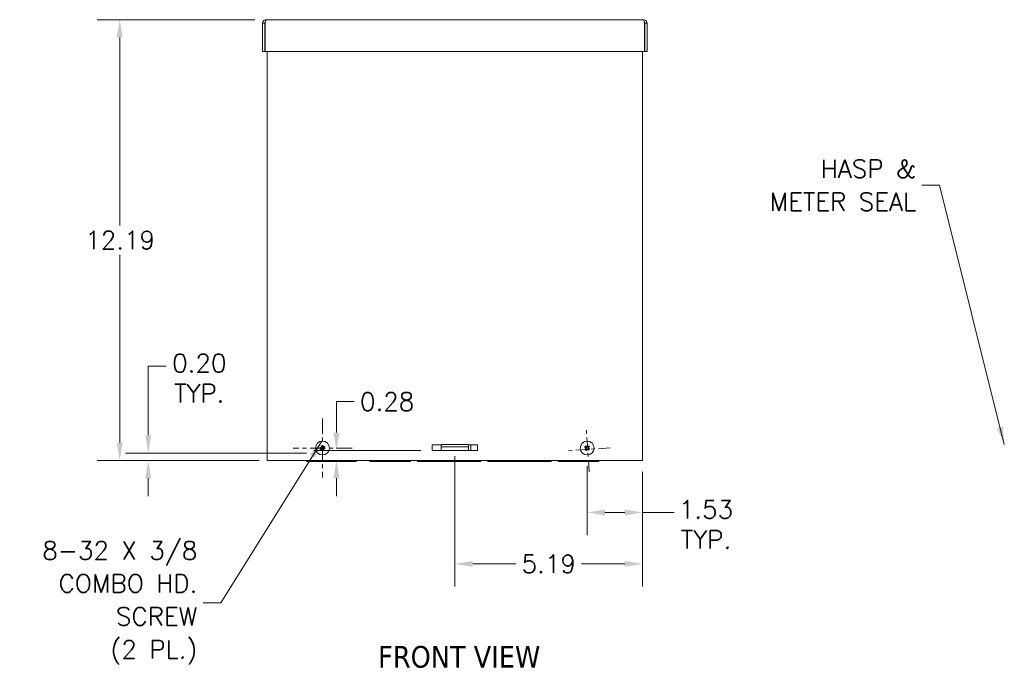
# Model space of a CAD drawing. Header units: inches. Extents: x 5.8 to 82.4, y 4.2 to 49.4.
# Tile 2 of 11: x 5.8 to 33, y 21.8 to 39.7. Entities that reach past the tile are written whole.
import ezdxf

# ---------------------------------------------------------------- set-up
doc = ezdxf.new("R2010")
doc.units = ezdxf.units.IN
doc.header["$LTSCALE"] = 5
doc.header["$MEASUREMENT"] = 0
doc.linetypes.add('CHAIN', pattern=[0.7087, 0.4724, -0.0591, 0.1181, -0.0591])
for name, color, linetype, lineweight in [('Center Mark (ANSI)', 7, 'Continuous', 5), ('Dimension (ANSI)', 7, 'Continuous', 5), ('Symbol (ANSI)', 7, 'Continuous', 5), ('Visible (ANSI)', 7, 'Continuous', 5)]:
    doc.layers.add(name, color=color, linetype=linetype, lineweight=lineweight)
doc.styles.add('ROMANS', font='romans.shx')
doc.styles.add('Text Style168', font='tahoma.ttf')
doc.dimstyles.new('Default (ANSI)', dxfattribs={"dimscale": 5, "dimtxt": 0.1, "dimasz": 0.098425, "dimexe": 0.125, "dimexo": 0.0625, "dimgap": 0.031496, "dimtad": 0, "dimtih": 1, "dimtoh": 1, "dimrnd": 1e-08, "dimzin": 0, "dimdsep": 46, "dimtxsty": 'ROMANS', "dimcen": 0.09, "dimdle": 0.393701, "dimclrd": 256, "dimclre": 256, "dimclrt": 256, "dimadec": 0, "dimazin": 0, "dimtfac": 1, "dimtofl": 0, "dimtmove": 0, "dimatfit": 3, "dimfxl": 1, "dimtolj": 1, "dimtzin": 0, "dimlwd": -1, "dimlwe": -1, "dimarcsym": 0})
doc.dimstyles.new('Default (ANSI)$7', dxfattribs={"dimscale": 5, "dimtxt": 0.1, "dimasz": 0.098425, "dimexe": 0.125, "dimexo": 0.0625, "dimgap": 0.031496, "dimtad": 0, "dimtih": 1, "dimtoh": 1, "dimrnd": 1e-08, "dimzin": 0, "dimdsep": 46, "dimtxsty": 'ROMANS', "dimcen": 0.09, "dimdle": 0.393701, "dimclrd": 256, "dimclre": 256, "dimclrt": 256, "dimadec": 0, "dimazin": 0, "dimtfac": 1, "dimtofl": 0, "dimtmove": 0, "dimatfit": 3, "dimfxl": 1, "dimtolj": 1, "dimtzin": 0, "dimlwd": -1, "dimlwe": -1, "dimarcsym": 0})

# ---------------------------------------------------------------- blocks, each defined once
blk = doc.blocks.new('*D5')
at = {"layer": 'Defpoints', "color": 0, "transparency": 16777216}
for p in [(12.573, 39.65), (8.53, 27.462), (12.698, 27.462)]:
    blk.add_point(p, dxfattribs=at)
at = {"layer": 'Dimension (ANSI)', "transparency": 16777216}
for p, q in [((12.261, 39.65), (7.905, 39.65)), ((8.53, 39.158), (8.53, 33.964)), ((8.53, 27.954), (8.53, 33.149)), ((12.386, 27.462), (7.905, 27.462))]:
    blk.add_line(p, q, dxfattribs=at)
for points in [[(8.448, 39.158), (8.612, 39.158), (8.53, 39.65)], [(8.448, 27.954), (8.612, 27.954), (8.53, 27.462)]]:
    blk.add_solid(points, dxfattribs=at)
at = {"layer": 'Dimension (ANSI)', "transparency": 16777216, "insert": (7.578, 33.806), "char_height": 0.5, "attachment_point": 1, "style": 'ROMANS'}
blk.add_mtext('\\A1;12.19', dxfattribs=at)
blk = doc.blocks.new('*D15')
at = {"layer": 'Defpoints', "color": 0, "transparency": 16777216}
for p in [(21.449, 27.614), (22.98, 27.462), (21.449, 26.025)]:
    blk.add_point(p, dxfattribs=at)
at = {"layer": 'Dimension (ANSI)', "transparency": 16777216}
for p, q in [((21.449, 27.302), (21.449, 25.4)), ((22.98, 27.15), (22.98, 25.4)), ((21.941, 26.025), (22.488, 26.025)), ((22.98, 26.025), (23.85, 26.025))]:
    blk.add_line(p, q, dxfattribs=at)
for points in [[(21.941, 26.107), (21.941, 25.943), (21.449, 26.025)], [(22.488, 26.107), (22.488, 25.943), (22.98, 26.025)]]:
    blk.add_solid(points, dxfattribs=at)
at = {"layer": 'Dimension (ANSI)', "transparency": 16777216, "insert": (24.734, 26.358), "char_height": 0.5, "attachment_point": 2, "style": 'ROMANS'}
blk.add_mtext('\\A1;1.53{\\PTYP.}', dxfattribs=at)
blk = doc.blocks.new('*D16')
at = {"layer": 'Defpoints', "color": 0, "transparency": 16777216}
for p in [(9.318, 27.667), (14.004, 27.667), (12.605, 27.462)]:
    blk.add_point(p, dxfattribs=at)
at = {"layer": 'Dimension (ANSI)', "transparency": 16777216}
for p, q in [((9.318, 28.159), (9.318, 30.069)), ((9.318, 30.069), (9.81, 30.069)), ((13.691, 27.667), (8.693, 27.667)), ((12.293, 27.462), (8.693, 27.462)), ((9.318, 26.97), (9.318, 26.478))]:
    blk.add_line(p, q, dxfattribs=at)
for points in [[(9.236, 28.159), (9.4, 28.159), (9.318, 27.667)], [(9.236, 26.97), (9.4, 26.97), (9.318, 27.462)]]:
    blk.add_solid(points, dxfattribs=at)
at = {"layer": 'Dimension (ANSI)', "transparency": 16777216, "insert": (10.73, 30.403), "char_height": 0.5, "attachment_point": 2, "style": 'ROMANS'}
blk.add_mtext('\\A1;0.20{\\PTYP.}', dxfattribs=at)
blk = doc.blocks.new('*D17')
at = {"layer": 'Defpoints', "color": 0, "transparency": 16777216}
for p in [(17.793, 27.896), (22.98, 27.462), (17.793, 24.604)]:
    blk.add_point(p, dxfattribs=at)
at = {"layer": 'Dimension (ANSI)', "transparency": 16777216}
for p, q in [((17.793, 27.584), (17.793, 23.979)), ((22.98, 27.15), (22.98, 23.979)), ((18.285, 24.604), (19.479, 24.604)), ((22.488, 24.604), (21.294, 24.604))]:
    blk.add_line(p, q, dxfattribs=at)
for points in [[(18.285, 24.686), (18.285, 24.522), (17.793, 24.604)], [(22.488, 24.686), (22.488, 24.522), (22.98, 24.604)]]:
    blk.add_solid(points, dxfattribs=at)
at = {"layer": 'Dimension (ANSI)', "transparency": 16777216, "insert": (19.637, 24.854), "char_height": 0.5, "attachment_point": 1, "style": 'ROMANS'}
blk.add_mtext('\\A1;5.19', dxfattribs=at)
blk = doc.blocks.new('*D26')
at = {"layer": 'Defpoints', "color": 0, "transparency": 16777216}
for p in [(14.52, 27.74), (17.168, 27.74), (15.931, 27.462)]:
    blk.add_point(p, dxfattribs=at)
at = {"layer": 'Dimension (ANSI)', "transparency": 16777216}
for p, q in [((14.52, 28.232), (14.52, 29.089)), ((14.52, 29.089), (15.012, 29.089)), ((16.856, 27.74), (13.895, 27.74)), ((14.52, 26.97), (14.52, 26.478))]:
    blk.add_line(p, q, dxfattribs=at)
for points in [[(14.438, 28.232), (14.602, 28.232), (14.52, 27.74)], [(14.438, 26.97), (14.602, 26.97), (14.52, 27.462)]]:
    blk.add_solid(points, dxfattribs=at)
at = {"layer": 'Dimension (ANSI)', "transparency": 16777216, "insert": (15.17, 29.339), "char_height": 0.5, "attachment_point": 1, "style": 'ROMANS'}
blk.add_mtext('\\A1;0.28', dxfattribs=at)

msp = doc.modelspace()

# ---------------------------------------------------------------- linework, layer by layer
at = {"layer": 'Center Mark (ANSI)', "linetype": 'CHAIN', "ltscale": 0.181446}
for p, q in [((14.136, 28.623), (14.136, 26.989)), ((14.953, 27.806), (13.319, 27.806))]:
    msp.add_line(p, q, dxfattribs=at)
at = {"layer": 'Center Mark (ANSI)', "linetype": 'CHAIN', "ltscale": 0.138781}
for p, q in [((21.506, 27.144), (21.422, 28.392)), ((22.088, 27.81), (20.84, 27.726))]:
    msp.add_line(p, q, dxfattribs=at)
at = {"layer": 'Visible (ANSI)'}
for p, q in [((12.542, 39.557), (12.48, 39.557)), ((12.48, 39.557), (12.48, 38.775)), ((12.542, 39.557), (12.542, 38.775)), ((12.553, 38.775), (12.553, 39.557)), ((12.573, 39.65), (23.012, 39.65)), ((23.032, 39.557), (23.032, 38.775)), ((23.043, 39.557), (23.043, 38.775)), ((23.043, 39.557), (23.105, 39.557)), ((23.105, 38.775), (23.105, 39.557)), ((12.542, 38.775), (12.48, 38.775)), ((23.032, 38.775), (12.553, 38.775)), ((12.605, 27.462), (12.605, 38.775)), ((22.98, 38.775), (22.98, 27.462)), ((23.043, 38.775), (23.105, 38.775)), ((14.087, 27.837), (14.104, 27.827)), ((14.105, 27.757), (14.115, 27.774)), ((14.167, 27.855), (14.157, 27.839)), ((14.185, 27.775), (14.169, 27.785)), ((17.168, 27.896), (17.418, 27.896)), ((17.168, 27.74), (17.168, 27.896)), ((18.168, 27.9), (17.418, 27.9)), ((17.418, 27.9), (17.418, 27.838)), ((17.418, 27.807), (17.418, 27.838)), ((18.168, 27.838), (17.418, 27.838)), ((17.418, 27.741), (17.418, 27.807)), ((18.168, 27.9), (18.168, 27.838)), ((18.168, 27.896), (18.418, 27.896)), ((18.168, 27.807), (18.168, 27.838)), ((18.168, 27.741), (18.168, 27.807)), ((18.23, 27.896), (18.23, 27.741)), ((18.418, 27.896), (18.418, 27.74)), ((21.392, 27.798), (21.411, 27.801)), ((21.441, 27.864), (21.444, 27.844)), ((21.457, 27.749), (21.454, 27.768)), ((21.507, 27.814), (21.487, 27.811)), ((18.23, 27.741), (17.168, 27.741)), ((18.418, 27.74), (17.168, 27.74)), ((12.605, 27.462), (12.698, 27.462)), ((22.887, 27.462), (12.698, 27.462)), ((13.69, 27.462), (13.69, 27.432)), ((14.315, 27.432), (13.69, 27.432)), ((14.315, 27.462), (14.315, 27.432)), ((14.315, 27.432), (14.44, 27.432)), ((14.44, 27.432), (14.44, 27.462)), ((15.065, 27.432), (14.44, 27.432)), ((15.065, 27.462), (15.065, 27.432)), ((15.445, 27.462), (15.445, 27.432)), ((15.945, 27.432), (15.445, 27.432)), ((15.945, 27.462), (15.945, 27.432)), ((15.945, 27.432), (16.07, 27.432)), ((16.07, 27.432), (16.07, 27.462)), ((16.57, 27.432), (16.07, 27.432)), ((16.57, 27.462), (16.57, 27.432)), ((16.763, 27.432), (16.763, 27.462)), ((18.513, 27.432), (16.763, 27.432)), ((18.513, 27.432), (18.513, 27.462)), ((18.703, 27.432), (18.703, 27.462)), ((20.453, 27.432), (18.703, 27.432)), ((20.453, 27.432), (20.453, 27.462)), ((20.645, 27.462), (20.645, 27.432)), ((21.145, 27.432), (20.645, 27.432)), ((21.145, 27.462), (21.145, 27.432)), ((21.145, 27.432), (21.27, 27.432)), ((21.27, 27.432), (21.27, 27.462)), ((21.77, 27.432), (21.27, 27.432)), ((21.77, 27.462), (21.77, 27.432)), ((22.887, 27.462), (22.98, 27.462))]:
    msp.add_line(p, q, dxfattribs=at)
for centre in [(14.136, 27.806), (21.449, 27.806)]:
    msp.add_circle(centre, 0.192, dxfattribs=at)
for centre, start, end in [((14.136, 27.806), 176.5086, 208.5334), ((14.136, 27.806), 86.5086, 118.5334), ((14.136, 27.806), 266.5086, 298.5334), ((14.136, 27.806), 356.5086, 28.5334), ((21.449, 27.806), 126.6548, 158.6796), ((21.449, 27.806), 216.6548, 248.6796), ((21.449, 27.806), 36.6548, 68.6796), ((21.449, 27.806), 306.6548, 338.6796)]:
    msp.add_arc(centre, 0.0485, start, end, dxfattribs=at)
for centre, major_axis, ratio, start_param, end_param in [((14.136, 27.807), (-0.254, 0.002), 0.008727, 4.866052, 5.030437), ((14.137, 27.805), (0.229, 0.109), 0.008727, 4.394341, 4.558726), ((14.086, 27.715), (0.196, -0.107), 0.5, 1.710643, 1.832799), ((14.198, 27.89), (-0.18, 0.132), 0.5, 1.308793, 1.43095), ((14.135, 27.806), (0.109, -0.229), 0.008727, 4.394341, 4.558726), ((14.108, 27.836), (-0.00465, -0.00849), 0.999886, 0.061231, 0.94797), ((14.097, 27.819), (-0.00572, -0.0078), 0.999886, 2.193623, 3.080362), ((14.228, 27.756), (0.107, 0.196), 0.5, 1.710643, 1.832799), ((14.052, 27.868), (-0.132, -0.18), 0.5, 1.308793, 1.43095), ((14.107, 27.778), (0.00849, -0.00465), 0.999886, 0.061231, 0.94797), ((14.123, 27.767), (0.0078, -0.00572), 0.999886, 2.193623, 3.080362), ((14.135, 27.806), (-0.002, -0.254), 0.008727, 4.866052, 5.030437), ((14.137, 27.806), (0.002, 0.254), 0.008727, 4.866052, 5.030437), ((14.22, 27.745), (0.132, 0.18), 0.5, 1.308793, 1.43095), ((14.149, 27.845), (-0.0078, 0.00572), 0.999886, 2.193623, 3.080362), ((14.166, 27.835), (-0.00849, 0.00465), 0.999886, 0.061231, 0.94797), ((14.137, 27.807), (-0.109, 0.229), 0.008727, 4.394341, 4.558726), ((14.045, 27.856), (-0.107, -0.196), 0.5, 1.710643, 1.832799), ((14.165, 27.777), (0.00465, 0.00849), 0.999886, 0.061231, 0.94797), ((14.186, 27.898), (-0.196, 0.107), 0.5, 1.710643, 1.832799), ((14.175, 27.793), (0.00572, 0.0078), 0.999886, 2.193623, 3.080362), ((14.074, 27.722), (0.18, -0.132), 0.5, 1.308793, 1.43095), ((14.136, 27.807), (-0.229, -0.109), 0.008727, 4.394341, 4.558726), ((14.136, 27.805), (0.254, -0.002), 0.008727, 4.866052, 5.030437), ((21.449, 27.805), (0.231, -0.105), 0.008727, 4.394341, 4.558726), ((21.449, 27.807), (-0.195, -0.162), 0.008727, 4.866052, 5.030437), ((21.47, 27.704), (0.219, 0.044), 0.5, 1.710643, 1.832799), ((21.442, 27.91), (-0.223, -0.015), 0.5, 1.308793, 1.43095), ((21.45, 27.807), (-0.162, 0.195), 0.008727, 4.866052, 5.030437), ((21.408, 27.81), (0.00192, -0.00948), 0.999886, 0.061231, 0.94797), ((21.411, 27.791), (0.00066, -0.00965), 0.999886, 2.193623, 3.080362), ((21.45, 27.806), (0.105, 0.231), 0.008727, 4.394341, 4.558726), ((21.553, 27.813), (-0.015, 0.223), 0.5, 1.308793, 1.43095), ((21.434, 27.844), (-0.00965, -0.00066), 0.999886, 2.193623, 3.080362), ((21.347, 27.785), (0.044, -0.219), 0.5, 1.710643, 1.832799), ((21.453, 27.847), (-0.00948, -0.00192), 0.999886, 0.061231, 0.94797), ((21.445, 27.765), (0.00948, 0.00192), 0.999886, 0.061231, 0.94797), ((21.551, 27.827), (-0.044, 0.219), 0.5, 1.710643, 1.832799), ((21.464, 27.768), (0.00965, 0.00066), 0.999886, 2.193623, 3.080362), ((21.345, 27.799), (0.015, -0.223), 0.5, 1.308793, 1.43095), ((21.448, 27.807), (-0.105, -0.231), 0.008727, 4.394341, 4.558726), ((21.448, 27.806), (0.162, -0.195), 0.008727, 4.866052, 5.030437), ((21.487, 27.821), (-0.00066, 0.00965), 0.999886, 2.193623, 3.080362), ((21.456, 27.702), (0.223, 0.015), 0.5, 1.308793, 1.43095), ((21.45, 27.805), (0.195, 0.162), 0.008727, 4.866052, 5.030437), ((21.428, 27.908), (-0.219, -0.044), 0.5, 1.710643, 1.832799), ((21.49, 27.802), (-0.00192, 0.00948), 0.999886, 0.061231, 0.94797), ((21.449, 27.807), (-0.231, 0.105), 0.008727, 4.394341, 4.558726)]:
    msp.add_ellipse(centre, major_axis=major_axis, ratio=ratio, start_param=start_param, end_param=end_param, dxfattribs=at)
for points, knots in [([(12.573, 39.65), (12.538, 39.65), (12.504, 39.629), (12.489, 39.597), (12.483, 39.584), (12.48, 39.571), (12.48, 39.557)], [0, 0, 0, 0, 1.128705, 1.128705, 1.128705, 1.570796, 1.570796, 1.570796, 1.570796]), ([(12.557, 39.583), (12.549, 39.578), (12.543, 39.569), (12.542, 39.56), (12.542, 39.559), (12.542, 39.558), (12.542, 39.557)], [0.555831, 0.555831, 0.555831, 0.555831, 1.483475, 1.483475, 1.483475, 1.570796, 1.570796, 1.570796, 1.570796]), ([(12.553, 39.557), (12.558, 39.592), (12.563, 39.626), (12.568, 39.641), (12.57, 39.647), (12.571, 39.65), (12.573, 39.65)], [0, 0, 0, 0, 1.128705, 1.128705, 1.128705, 1.570796, 1.570796, 1.570796, 1.570796]), ([(23.105, 39.557), (23.105, 39.592), (23.083, 39.626), (23.052, 39.641), (23.039, 39.647), (23.026, 39.65), (23.012, 39.65)], [0, 0, 0, 0, 1.128705, 1.128705, 1.128705, 1.570796, 1.570796, 1.570796, 1.570796]), ([(23.012, 39.65), (23.017, 39.65), (23.022, 39.629), (23.026, 39.597), (23.028, 39.584), (23.03, 39.571), (23.032, 39.557)], [0, 0, 0, 0, 1.128705, 1.128705, 1.128705, 1.570796, 1.570796, 1.570796, 1.570796]), ([(23.028, 39.583), (23.036, 39.578), (23.042, 39.569), (23.043, 39.56), (23.043, 39.559), (23.043, 39.558), (23.043, 39.557)], [0.555831, 0.555831, 0.555831, 0.555831, 1.483475, 1.483475, 1.483475, 1.570796, 1.570796, 1.570796, 1.570796]), ([(14.057, 27.81), (14.058, 27.81), (14.058, 27.81), (14.06, 27.81), (14.061, 27.81), (14.063, 27.81), (14.064, 27.81), (14.066, 27.81), (14.066, 27.81), (14.067, 27.81)], [0.02464779, 0.02464779, 0.02464779, 0.02464779, 0.0308597, 0.0308597, 0.03857885, 0.03857885, 0.04629411, 0.04629411, 0.05259022, 0.05259022, 0.05259022, 0.05259022]), ([(14.075, 27.774), (14.074, 27.773), (14.074, 27.773), (14.073, 27.773), (14.072, 27.772), (14.07, 27.771), (14.069, 27.771), (14.067, 27.77), (14.066, 27.77), (14.066, 27.769)], [0.07083885, 0.07083885, 0.07083885, 0.07083885, 0.07713496, 0.07713496, 0.08485022, 0.08485022, 0.09256936, 0.09256936, 0.09878127, 0.09878127, 0.09878127, 0.09878127]), ([(14.105, 27.826), (14.105, 27.826), (14.106, 27.826), (14.106, 27.825), (14.107, 27.823), (14.108, 27.821), (14.108, 27.82), (14.108, 27.818), (14.107, 27.817), (14.107, 27.815), (14.106, 27.814), (14.105, 27.812), (14.104, 27.811), (14.102, 27.81), (14.101, 27.81), (14.099, 27.809), (14.098, 27.809), (14.097, 27.809)], [-0.06141629, -0.06141629, -0.06141629, -0.06141629, -0.06084574, -0.06084574, -0.05138421, -0.05138421, -0.04326892, -0.04326892, -0.03515364, -0.03515364, -0.02703835, -0.02703835, -0.01892307, -0.01892307, -0.00946153, -0.00946153, -0.00175209, -0.00175209, -0.00175209, -0.00175209]), ([(14.107, 27.819), (14.107, 27.819), (14.107, 27.818), (14.107, 27.816), (14.106, 27.815), (14.105, 27.813), (14.104, 27.812), (14.102, 27.811), (14.101, 27.81), (14.099, 27.81), (14.098, 27.81), (14.097, 27.81)], [0.02405736, 0.02405736, 0.02405736, 0.02405736, 0.02818655, 0.02818655, 0.03753605, 0.03753605, 0.04692113, 0.04692113, 0.05630621, 0.05630621, 0.06180987, 0.06180987, 0.06180987, 0.06180987]), ([(14.104, 27.868), (14.103, 27.868), (14.103, 27.869), (14.103, 27.87), (14.102, 27.871), (14.101, 27.872), (14.101, 27.873), (14.1, 27.875), (14.1, 27.876), (14.099, 27.877)], [0.07083885, 0.07083885, 0.07083885, 0.07083885, 0.07713496, 0.07713496, 0.08485022, 0.08485022, 0.09256936, 0.09256936, 0.09878127, 0.09878127, 0.09878127, 0.09878127]), ([(14.102, 27.787), (14.103, 27.788), (14.104, 27.788), (14.106, 27.788), (14.107, 27.788), (14.109, 27.788), (14.11, 27.788), (14.112, 27.786), (14.113, 27.786), (14.115, 27.784), (14.115, 27.783), (14.116, 27.781), (14.117, 27.78), (14.117, 27.778), (14.117, 27.777), (14.117, 27.776), (14.117, 27.776), (14.117, 27.775)], [0.09988613, 0.09988613, 0.09988613, 0.09988613, 0.10759558, 0.10759558, 0.11705711, 0.11705711, 0.12517239, 0.12517239, 0.13328768, 0.13328768, 0.14140296, 0.14140296, 0.14951825, 0.14951825, 0.15897978, 0.15897978, 0.15955034, 0.15955034, 0.15955034, 0.15955034]), ([(14.102, 27.787), (14.103, 27.787), (14.105, 27.788), (14.107, 27.788), (14.109, 27.787), (14.111, 27.787), (14.112, 27.786), (14.114, 27.784), (14.115, 27.783), (14.115, 27.782), (14.115, 27.782), (14.115, 27.782)], [0, 0, 0, 0, 0.00943558, 0.00943558, 0.01887116, 0.01887116, 0.02819305, 0.02819305, 0.03751494, 0.03751494, 0.03776186, 0.03776186, 0.03776186, 0.03776186]), ([(14.104, 27.827), (14.104, 27.827), (14.104, 27.827), (14.104, 27.827), (14.104, 27.827), (14.104, 27.826), (14.105, 27.826), (14.105, 27.826), (14.105, 27.826), (14.105, 27.826)], [-2.7904574, -2.7904574, -2.7904574, -2.7904574, -2.7825944, -2.7825944, -2.7595501, -2.7595501, -2.7134615, -2.7134615, -2.6522139, -2.6522139, -2.6522139, -2.6522139]), ([(14.117, 27.84), (14.118, 27.839), (14.118, 27.838), (14.118, 27.836), (14.118, 27.835), (14.118, 27.833), (14.117, 27.832), (14.116, 27.83), (14.116, 27.829), (14.114, 27.828), (14.113, 27.827), (14.111, 27.826), (14.11, 27.826), (14.108, 27.825), (14.107, 27.825), (14.106, 27.826), (14.106, 27.826), (14.105, 27.826)], [0.09988613, 0.09988613, 0.09988613, 0.09988613, 0.10759558, 0.10759558, 0.11705711, 0.11705711, 0.12517239, 0.12517239, 0.13328768, 0.13328768, 0.14140296, 0.14140296, 0.14951825, 0.14951825, 0.15897978, 0.15897978, 0.15955034, 0.15955034, 0.15955034, 0.15955034]), ([(14.117, 27.84), (14.117, 27.839), (14.117, 27.838), (14.118, 27.835), (14.117, 27.834), (14.117, 27.831), (14.116, 27.83), (14.114, 27.828), (14.113, 27.827), (14.112, 27.827), (14.112, 27.827), (14.112, 27.827)], [0, 0, 0, 0, 0.00943558, 0.00943558, 0.01887116, 0.01887116, 0.02819305, 0.02819305, 0.03751494, 0.03751494, 0.03776186, 0.03776186, 0.03776186, 0.03776186]), ([(14.115, 27.774), (14.115, 27.774), (14.116, 27.774), (14.116, 27.774), (14.116, 27.774), (14.116, 27.775), (14.116, 27.775), (14.116, 27.775), (14.116, 27.775), (14.117, 27.775)], [-2.7904574, -2.7904574, -2.7904574, -2.7904574, -2.7825944, -2.7825944, -2.7595501, -2.7595501, -2.7134615, -2.7134615, -2.6522139, -2.6522139, -2.6522139, -2.6522139]), ([(14.117, 27.775), (14.117, 27.776), (14.117, 27.776), (14.118, 27.776), (14.119, 27.777), (14.121, 27.778), (14.122, 27.778), (14.124, 27.778), (14.125, 27.778), (14.127, 27.777), (14.128, 27.776), (14.13, 27.775), (14.131, 27.774), (14.132, 27.772), (14.133, 27.771), (14.133, 27.769), (14.133, 27.768), (14.133, 27.767)], [-0.06141629, -0.06141629, -0.06141629, -0.06141629, -0.06084574, -0.06084574, -0.05138421, -0.05138421, -0.04326892, -0.04326892, -0.03515364, -0.03515364, -0.02703835, -0.02703835, -0.01892307, -0.01892307, -0.00946153, -0.00946153, -0.00175209, -0.00175209, -0.00175209, -0.00175209]), ([(14.123, 27.777), (14.124, 27.777), (14.124, 27.777), (14.126, 27.777), (14.127, 27.776), (14.129, 27.775), (14.13, 27.774), (14.132, 27.772), (14.132, 27.771), (14.133, 27.769), (14.133, 27.768), (14.133, 27.767)], [0.02405736, 0.02405736, 0.02405736, 0.02405736, 0.02818655, 0.02818655, 0.03753605, 0.03753605, 0.04692113, 0.04692113, 0.05630621, 0.05630621, 0.06180987, 0.06180987, 0.06180987, 0.06180987]), ([(14.149, 27.835), (14.149, 27.835), (14.148, 27.835), (14.146, 27.836), (14.145, 27.836), (14.143, 27.837), (14.142, 27.838), (14.141, 27.84), (14.14, 27.842), (14.14, 27.844), (14.139, 27.844), (14.139, 27.845)], [0.02405957, 0.02405957, 0.02405957, 0.02405957, 0.02821495, 0.02821495, 0.03753603, 0.03753603, 0.04689223, 0.04689223, 0.05624844, 0.05624844, 0.06180761, 0.06180761, 0.06180761, 0.06180761]), ([(14.156, 27.837), (14.156, 27.837), (14.156, 27.837), (14.155, 27.836), (14.153, 27.835), (14.151, 27.835), (14.15, 27.835), (14.148, 27.835), (14.147, 27.835), (14.145, 27.835), (14.144, 27.836), (14.142, 27.837), (14.141, 27.838), (14.14, 27.84), (14.14, 27.841), (14.139, 27.843), (14.139, 27.844), (14.139, 27.845)], [-0.06141629, -0.06141629, -0.06141629, -0.06141629, -0.06084574, -0.06084574, -0.05138421, -0.05138421, -0.04326892, -0.04326892, -0.03515364, -0.03515364, -0.02703835, -0.02703835, -0.01892307, -0.01892307, -0.00946153, -0.00946153, -0.00175209, -0.00175209, -0.00175209, -0.00175209]), ([(14.14, 27.886), (14.14, 27.885), (14.14, 27.884), (14.14, 27.882), (14.14, 27.881), (14.14, 27.879), (14.14, 27.878), (14.14, 27.877), (14.14, 27.876), (14.14, 27.876)], [0.02464779, 0.02464779, 0.02464779, 0.02464779, 0.0308597, 0.0308597, 0.03857885, 0.03857885, 0.04629411, 0.04629411, 0.05259022, 0.05259022, 0.05259022, 0.05259022]), ([(14.155, 27.772), (14.155, 27.773), (14.154, 27.774), (14.154, 27.776), (14.154, 27.777), (14.154, 27.779), (14.155, 27.78), (14.156, 27.782), (14.157, 27.783), (14.158, 27.785), (14.159, 27.785), (14.161, 27.786), (14.162, 27.787), (14.164, 27.787), (14.165, 27.787), (14.167, 27.787), (14.167, 27.787), (14.167, 27.787)], [0.09988613, 0.09988613, 0.09988613, 0.09988613, 0.10759558, 0.10759558, 0.11705711, 0.11705711, 0.12517239, 0.12517239, 0.13328768, 0.13328768, 0.14140296, 0.14140296, 0.14951825, 0.14951825, 0.15897978, 0.15897978, 0.15955034, 0.15955034, 0.15955034, 0.15955034]), ([(14.17, 27.825), (14.169, 27.825), (14.168, 27.824), (14.166, 27.824), (14.165, 27.824), (14.163, 27.824), (14.162, 27.825), (14.16, 27.826), (14.159, 27.827), (14.157, 27.828), (14.157, 27.829), (14.156, 27.831), (14.156, 27.832), (14.155, 27.834), (14.155, 27.835), (14.156, 27.837), (14.156, 27.837), (14.156, 27.837)], [0.09988613, 0.09988613, 0.09988613, 0.09988613, 0.10759558, 0.10759558, 0.11705711, 0.11705711, 0.12517239, 0.12517239, 0.13328768, 0.13328768, 0.14140296, 0.14140296, 0.14951825, 0.14951825, 0.15897978, 0.15897978, 0.15955034, 0.15955034, 0.15955034, 0.15955034]), ([(14.156, 27.772), (14.155, 27.773), (14.155, 27.775), (14.155, 27.777), (14.155, 27.779), (14.156, 27.781), (14.156, 27.782), (14.158, 27.784), (14.159, 27.785), (14.16, 27.785), (14.16, 27.785), (14.16, 27.785)], [0, 0, 0, 0, 0.00943558, 0.00943558, 0.01887116, 0.01887116, 0.02819305, 0.02819305, 0.03751494, 0.03751494, 0.03776186, 0.03776186, 0.03776186, 0.03776186]), ([(14.157, 27.839), (14.157, 27.839), (14.157, 27.839), (14.157, 27.838), (14.157, 27.838), (14.156, 27.838), (14.156, 27.838), (14.156, 27.837), (14.156, 27.837), (14.156, 27.837)], [-2.7904574, -2.7904574, -2.7904574, -2.7904574, -2.7825944, -2.7825944, -2.7595501, -2.7595501, -2.7134615, -2.7134615, -2.6522139, -2.6522139, -2.6522139, -2.6522139]), ([(14.17, 27.826), (14.169, 27.825), (14.168, 27.825), (14.165, 27.825), (14.164, 27.825), (14.161, 27.826), (14.16, 27.826), (14.158, 27.828), (14.157, 27.829), (14.157, 27.83), (14.157, 27.83), (14.157, 27.83)], [0, 0, 0, 0, 0.00943558, 0.00943558, 0.01887116, 0.01887116, 0.02819305, 0.02819305, 0.03751494, 0.03751494, 0.03776186, 0.03776186, 0.03776186, 0.03776186]), ([(14.165, 27.793), (14.165, 27.794), (14.165, 27.794), (14.166, 27.796), (14.166, 27.797), (14.167, 27.799), (14.168, 27.8), (14.17, 27.802), (14.172, 27.802), (14.173, 27.803), (14.174, 27.803), (14.175, 27.803)], [0.02405736, 0.02405736, 0.02405736, 0.02405736, 0.02818655, 0.02818655, 0.03753605, 0.03753605, 0.04692113, 0.04692113, 0.05630621, 0.05630621, 0.06180987, 0.06180987, 0.06180987, 0.06180987]), ([(14.167, 27.787), (14.167, 27.787), (14.167, 27.787), (14.166, 27.788), (14.165, 27.789), (14.165, 27.791), (14.165, 27.792), (14.165, 27.794), (14.165, 27.795), (14.165, 27.797), (14.166, 27.798), (14.167, 27.8), (14.168, 27.801), (14.17, 27.802), (14.171, 27.803), (14.173, 27.803), (14.174, 27.803), (14.175, 27.803)], [-0.06141629, -0.06141629, -0.06141629, -0.06141629, -0.06084574, -0.06084574, -0.05138421, -0.05138421, -0.04326892, -0.04326892, -0.03515364, -0.03515364, -0.02703835, -0.02703835, -0.01892307, -0.01892307, -0.00946153, -0.00946153, -0.00175209, -0.00175209, -0.00175209, -0.00175209]), ([(14.169, 27.785), (14.169, 27.786), (14.169, 27.786), (14.168, 27.786), (14.168, 27.786), (14.168, 27.786), (14.168, 27.786), (14.167, 27.786), (14.167, 27.787), (14.167, 27.787)], [-2.7904574, -2.7904574, -2.7904574, -2.7904574, -2.7825944, -2.7825944, -2.7595501, -2.7595501, -2.7134615, -2.7134615, -2.6522139, -2.6522139, -2.6522139, -2.6522139]), ([(14.198, 27.839), (14.198, 27.839), (14.198, 27.839), (14.2, 27.84), (14.201, 27.84), (14.202, 27.841), (14.203, 27.841), (14.205, 27.842), (14.206, 27.843), (14.207, 27.843)], [0.07083885, 0.07083885, 0.07083885, 0.07083885, 0.07713496, 0.07713496, 0.08485022, 0.08485022, 0.09256936, 0.09256936, 0.09878127, 0.09878127, 0.09878127, 0.09878127]), ([(14.216, 27.803), (14.215, 27.803), (14.214, 27.803), (14.212, 27.803), (14.211, 27.803), (14.209, 27.803), (14.208, 27.803), (14.207, 27.803), (14.206, 27.803), (14.206, 27.803)], [0.02464779, 0.02464779, 0.02464779, 0.02464779, 0.0308597, 0.0308597, 0.03857885, 0.03857885, 0.04629411, 0.04629411, 0.05259022, 0.05259022, 0.05259022, 0.05259022]), ([(21.385, 27.832), (21.384, 27.832), (21.384, 27.833), (21.383, 27.833), (21.382, 27.833), (21.38, 27.834), (21.379, 27.835), (21.377, 27.835), (21.376, 27.836), (21.376, 27.836)], [0.07083885, 0.07083885, 0.07083885, 0.07083885, 0.07713496, 0.07713496, 0.08485022, 0.08485022, 0.09256936, 0.09256936, 0.09878127, 0.09878127, 0.09878127, 0.09878127]), ([(21.386, 27.758), (21.387, 27.758), (21.387, 27.759), (21.389, 27.76), (21.39, 27.761), (21.391, 27.762), (21.392, 27.763), (21.393, 27.763), (21.393, 27.764), (21.394, 27.764)], [0.02464779, 0.02464779, 0.02464779, 0.02464779, 0.0308597, 0.0308597, 0.03857885, 0.03857885, 0.04629411, 0.04629411, 0.05259022, 0.05259022, 0.05259022, 0.05259022]), ([(21.401, 27.869), (21.401, 27.869), (21.402, 27.868), (21.403, 27.866), (21.404, 27.866), (21.405, 27.864), (21.406, 27.863), (21.406, 27.862), (21.407, 27.862), (21.407, 27.862)], [0.02464779, 0.02464779, 0.02464779, 0.02464779, 0.0308597, 0.0308597, 0.03857885, 0.03857885, 0.04629411, 0.04629411, 0.05259022, 0.05259022, 0.05259022, 0.05259022]), ([(21.411, 27.801), (21.411, 27.801), (21.411, 27.801), (21.411, 27.801), (21.412, 27.801), (21.412, 27.801), (21.412, 27.801), (21.413, 27.801), (21.413, 27.801), (21.413, 27.801)], [-2.7904574, -2.7904574, -2.7904574, -2.7904574, -2.7825944, -2.7825944, -2.7595501, -2.7595501, -2.7134615, -2.7134615, -2.6522139, -2.6522139, -2.6522139, -2.6522139]), ([(21.412, 27.819), (21.414, 27.819), (21.415, 27.818), (21.416, 27.816), (21.417, 27.815), (21.418, 27.813), (21.418, 27.811), (21.418, 27.809), (21.418, 27.808), (21.417, 27.806), (21.417, 27.806), (21.417, 27.806)], [0, 0, 0, 0, 0.00943558, 0.00943558, 0.01887116, 0.01887116, 0.02819305, 0.02819305, 0.03751494, 0.03751494, 0.03776186, 0.03776186, 0.03776186, 0.03776186]), ([(21.413, 27.82), (21.414, 27.82), (21.414, 27.819), (21.416, 27.818), (21.417, 27.817), (21.418, 27.815), (21.418, 27.814), (21.419, 27.812), (21.419, 27.81), (21.419, 27.808), (21.418, 27.807), (21.417, 27.805), (21.417, 27.804), (21.415, 27.803), (21.414, 27.802), (21.413, 27.801), (21.413, 27.801), (21.413, 27.801)], [0.09988613, 0.09988613, 0.09988613, 0.09988613, 0.10759558, 0.10759558, 0.11705711, 0.11705711, 0.12517239, 0.12517239, 0.13328768, 0.13328768, 0.14140296, 0.14140296, 0.14951825, 0.14951825, 0.15897978, 0.15897978, 0.15955034, 0.15955034, 0.15955034, 0.15955034]), ([(21.413, 27.801), (21.413, 27.801), (21.413, 27.801), (21.414, 27.801), (21.416, 27.801), (21.417, 27.799), (21.418, 27.799), (21.42, 27.797), (21.42, 27.796), (21.421, 27.794), (21.421, 27.793), (21.421, 27.791), (21.421, 27.79), (21.421, 27.787), (21.42, 27.786), (21.419, 27.785), (21.418, 27.784), (21.418, 27.783)], [-0.06141629, -0.06141629, -0.06141629, -0.06141629, -0.06084574, -0.06084574, -0.05138421, -0.05138421, -0.04326892, -0.04326892, -0.03515364, -0.03515364, -0.02703835, -0.02703835, -0.01892307, -0.01892307, -0.00946153, -0.00946153, -0.00175209, -0.00175209, -0.00175209, -0.00175209]), ([(21.418, 27.798), (21.419, 27.797), (21.419, 27.797), (21.42, 27.795), (21.421, 27.794), (21.421, 27.791), (21.421, 27.79), (21.42, 27.787), (21.42, 27.786), (21.418, 27.785), (21.418, 27.784), (21.417, 27.784)], [0.02405736, 0.02405736, 0.02405736, 0.02405736, 0.02818655, 0.02818655, 0.03753605, 0.03753605, 0.04692113, 0.04692113, 0.05630621, 0.05630621, 0.06180987, 0.06180987, 0.06180987, 0.06180987]), ([(21.444, 27.842), (21.444, 27.842), (21.444, 27.842), (21.444, 27.841), (21.443, 27.84), (21.442, 27.838), (21.442, 27.837), (21.44, 27.836), (21.439, 27.835), (21.437, 27.834), (21.436, 27.834), (21.434, 27.834), (21.433, 27.834), (21.43, 27.835), (21.429, 27.835), (21.428, 27.836), (21.427, 27.837), (21.426, 27.838)], [-0.06141629, -0.06141629, -0.06141629, -0.06141629, -0.06084574, -0.06084574, -0.05138421, -0.05138421, -0.04326892, -0.04326892, -0.03515364, -0.03515364, -0.02703835, -0.02703835, -0.01892307, -0.01892307, -0.00946153, -0.00946153, -0.00175209, -0.00175209, -0.00175209, -0.00175209]), ([(21.44, 27.837), (21.44, 27.836), (21.44, 27.836), (21.438, 27.835), (21.437, 27.835), (21.434, 27.834), (21.433, 27.835), (21.43, 27.835), (21.429, 27.836), (21.428, 27.837), (21.427, 27.837), (21.427, 27.838)], [0.02405736, 0.02405736, 0.02405736, 0.02405736, 0.02818655, 0.02818655, 0.03753605, 0.03753605, 0.04692113, 0.04692113, 0.05630621, 0.05630621, 0.06180987, 0.06180987, 0.06180987, 0.06180987]), ([(21.435, 27.77), (21.436, 27.771), (21.436, 27.771), (21.438, 27.773), (21.439, 27.774), (21.44, 27.775), (21.442, 27.775), (21.444, 27.776), (21.445, 27.776), (21.447, 27.776), (21.448, 27.775), (21.45, 27.774), (21.451, 27.774), (21.453, 27.772), (21.453, 27.771), (21.454, 27.77), (21.454, 27.77), (21.454, 27.77)], [0.09988613, 0.09988613, 0.09988613, 0.09988613, 0.10759558, 0.10759558, 0.11705711, 0.11705711, 0.12517239, 0.12517239, 0.13328768, 0.13328768, 0.14140296, 0.14140296, 0.14951825, 0.14951825, 0.15897978, 0.15897978, 0.15955034, 0.15955034, 0.15955034, 0.15955034]), ([(21.436, 27.769), (21.436, 27.771), (21.437, 27.772), (21.439, 27.773), (21.44, 27.774), (21.443, 27.775), (21.444, 27.775), (21.446, 27.775), (21.448, 27.775), (21.449, 27.774), (21.449, 27.774), (21.449, 27.774)], [0, 0, 0, 0, 0.00943558, 0.00943558, 0.01887116, 0.01887116, 0.02819305, 0.02819305, 0.03751494, 0.03751494, 0.03776186, 0.03776186, 0.03776186, 0.03776186]), ([(21.444, 27.844), (21.444, 27.844), (21.444, 27.844), (21.444, 27.844), (21.444, 27.844), (21.444, 27.843), (21.444, 27.843), (21.444, 27.843), (21.444, 27.842), (21.444, 27.842)], [-2.7904574, -2.7904574, -2.7904574, -2.7904574, -2.7825944, -2.7825944, -2.7595501, -2.7595501, -2.7134615, -2.7134615, -2.6522139, -2.6522139, -2.6522139, -2.6522139]), ([(21.463, 27.843), (21.462, 27.842), (21.462, 27.841), (21.461, 27.839), (21.46, 27.839), (21.458, 27.837), (21.457, 27.837), (21.455, 27.837), (21.453, 27.836), (21.451, 27.837), (21.45, 27.837), (21.448, 27.838), (21.447, 27.839), (21.446, 27.84), (21.445, 27.841), (21.444, 27.842), (21.444, 27.842), (21.444, 27.842)], [0.09988613, 0.09988613, 0.09988613, 0.09988613, 0.10759558, 0.10759558, 0.11705711, 0.11705711, 0.12517239, 0.12517239, 0.13328768, 0.13328768, 0.14140296, 0.14140296, 0.14951825, 0.14951825, 0.15897978, 0.15897978, 0.15955034, 0.15955034, 0.15955034, 0.15955034]), ([(21.462, 27.843), (21.462, 27.842), (21.461, 27.841), (21.459, 27.839), (21.458, 27.838), (21.456, 27.837), (21.454, 27.837), (21.452, 27.837), (21.451, 27.837), (21.449, 27.838), (21.449, 27.838), (21.449, 27.838)], [0, 0, 0, 0, 0.00943558, 0.00943558, 0.01887116, 0.01887116, 0.02819305, 0.02819305, 0.03751494, 0.03751494, 0.03776186, 0.03776186, 0.03776186, 0.03776186]), ([(21.454, 27.77), (21.454, 27.77), (21.454, 27.77), (21.454, 27.771), (21.455, 27.773), (21.456, 27.774), (21.457, 27.775), (21.458, 27.777), (21.459, 27.777), (21.461, 27.778), (21.462, 27.778), (21.465, 27.778), (21.466, 27.778), (21.468, 27.778), (21.469, 27.777), (21.471, 27.776), (21.471, 27.775), (21.472, 27.775)], [-0.06141629, -0.06141629, -0.06141629, -0.06141629, -0.06084574, -0.06084574, -0.05138421, -0.05138421, -0.04326892, -0.04326892, -0.03515364, -0.03515364, -0.02703835, -0.02703835, -0.01892307, -0.01892307, -0.00946153, -0.00946153, -0.00175209, -0.00175209, -0.00175209, -0.00175209]), ([(21.454, 27.768), (21.454, 27.768), (21.454, 27.768), (21.454, 27.768), (21.454, 27.769), (21.454, 27.769), (21.454, 27.769), (21.454, 27.77), (21.454, 27.77), (21.454, 27.77)], [-2.7904574, -2.7904574, -2.7904574, -2.7904574, -2.7825944, -2.7825944, -2.7595501, -2.7595501, -2.7134615, -2.7134615, -2.6522139, -2.6522139, -2.6522139, -2.6522139]), ([(21.458, 27.775), (21.458, 27.776), (21.459, 27.776), (21.46, 27.777), (21.462, 27.778), (21.464, 27.778), (21.465, 27.778), (21.468, 27.777), (21.469, 27.777), (21.471, 27.775), (21.471, 27.775), (21.472, 27.774)], [0.02405736, 0.02405736, 0.02405736, 0.02405736, 0.02818655, 0.02818655, 0.03753605, 0.03753605, 0.04692113, 0.04692113, 0.05630621, 0.05630621, 0.06180987, 0.06180987, 0.06180987, 0.06180987]), ([(21.475, 27.871), (21.475, 27.871), (21.476, 27.872), (21.476, 27.873), (21.476, 27.874), (21.477, 27.875), (21.478, 27.876), (21.478, 27.878), (21.479, 27.879), (21.479, 27.88)], [0.07083885, 0.07083885, 0.07083885, 0.07083885, 0.07713496, 0.07713496, 0.08485022, 0.08485022, 0.09256936, 0.09256936, 0.09878127, 0.09878127, 0.09878127, 0.09878127]), ([(21.48, 27.815), (21.479, 27.815), (21.479, 27.816), (21.478, 27.817), (21.478, 27.819), (21.477, 27.821), (21.477, 27.822), (21.478, 27.825), (21.479, 27.826), (21.48, 27.828), (21.48, 27.828), (21.481, 27.829)], [0.02405957, 0.02405957, 0.02405957, 0.02405957, 0.02821495, 0.02821495, 0.03753603, 0.03753603, 0.04689223, 0.04689223, 0.05624844, 0.05624844, 0.06180761, 0.06180761, 0.06180761, 0.06180761]), ([(21.485, 27.811), (21.485, 27.811), (21.485, 27.811), (21.484, 27.811), (21.483, 27.812), (21.481, 27.813), (21.48, 27.814), (21.479, 27.815), (21.478, 27.816), (21.477, 27.818), (21.477, 27.819), (21.477, 27.822), (21.477, 27.823), (21.478, 27.825), (21.478, 27.826), (21.479, 27.828), (21.48, 27.828), (21.481, 27.829)], [-0.06141629, -0.06141629, -0.06141629, -0.06141629, -0.06084574, -0.06084574, -0.05138421, -0.05138421, -0.04326892, -0.04326892, -0.03515364, -0.03515364, -0.02703835, -0.02703835, -0.01892307, -0.01892307, -0.00946153, -0.00946153, -0.00175209, -0.00175209, -0.00175209, -0.00175209]), ([(21.486, 27.792), (21.485, 27.793), (21.484, 27.793), (21.482, 27.795), (21.481, 27.796), (21.48, 27.798), (21.48, 27.799), (21.479, 27.801), (21.479, 27.802), (21.48, 27.804), (21.48, 27.805), (21.481, 27.807), (21.482, 27.808), (21.483, 27.81), (21.484, 27.81), (21.485, 27.811), (21.485, 27.811), (21.485, 27.811)], [0.09988613, 0.09988613, 0.09988613, 0.09988613, 0.10759558, 0.10759558, 0.11705711, 0.11705711, 0.12517239, 0.12517239, 0.13328768, 0.13328768, 0.14140296, 0.14140296, 0.14951825, 0.14951825, 0.15897978, 0.15897978, 0.15955034, 0.15955034, 0.15955034, 0.15955034]), ([(21.486, 27.793), (21.485, 27.793), (21.484, 27.794), (21.482, 27.796), (21.481, 27.797), (21.48, 27.8), (21.48, 27.801), (21.48, 27.803), (21.48, 27.805), (21.481, 27.806), (21.481, 27.806), (21.481, 27.806)], [0, 0, 0, 0, 0.00943558, 0.00943558, 0.01887116, 0.01887116, 0.02819305, 0.02819305, 0.03751494, 0.03751494, 0.03776186, 0.03776186, 0.03776186, 0.03776186]), ([(21.487, 27.811), (21.487, 27.811), (21.487, 27.811), (21.487, 27.811), (21.487, 27.811), (21.486, 27.811), (21.486, 27.811), (21.486, 27.811), (21.485, 27.811), (21.485, 27.811)], [-2.7904574, -2.7904574, -2.7904574, -2.7904574, -2.7825944, -2.7825944, -2.7595501, -2.7595501, -2.7134615, -2.7134615, -2.6522139, -2.6522139, -2.6522139, -2.6522139]), ([(21.512, 27.855), (21.512, 27.854), (21.511, 27.853), (21.509, 27.852), (21.508, 27.852), (21.507, 27.85), (21.506, 27.85), (21.505, 27.849), (21.505, 27.849), (21.504, 27.848)], [0.02464779, 0.02464779, 0.02464779, 0.02464779, 0.0308597, 0.0308597, 0.03857885, 0.03857885, 0.04629411, 0.04629411, 0.05259022, 0.05259022, 0.05259022, 0.05259022]), ([(21.514, 27.78), (21.514, 27.78), (21.515, 27.78), (21.516, 27.779), (21.517, 27.779), (21.518, 27.778), (21.519, 27.778), (21.521, 27.777), (21.522, 27.776), (21.523, 27.776)], [0.07083885, 0.07083885, 0.07083885, 0.07083885, 0.07713496, 0.07713496, 0.08485022, 0.08485022, 0.09256936, 0.09256936, 0.09878127, 0.09878127, 0.09878127, 0.09878127]), ([(14.133, 27.727), (14.133, 27.728), (14.133, 27.729), (14.133, 27.73), (14.133, 27.732), (14.133, 27.733), (14.133, 27.734), (14.133, 27.736), (14.133, 27.736), (14.133, 27.737)], [0.02464779, 0.02464779, 0.02464779, 0.02464779, 0.0308597, 0.0308597, 0.03857885, 0.03857885, 0.04629411, 0.04629411, 0.05259022, 0.05259022, 0.05259022, 0.05259022]), ([(14.169, 27.745), (14.169, 27.744), (14.169, 27.744), (14.17, 27.743), (14.17, 27.742), (14.171, 27.74), (14.171, 27.739), (14.172, 27.737), (14.173, 27.736), (14.173, 27.736)], [0.07083885, 0.07083885, 0.07083885, 0.07083885, 0.07713496, 0.07713496, 0.08485022, 0.08485022, 0.09256936, 0.09256936, 0.09878127, 0.09878127, 0.09878127, 0.09878127]), ([(21.423, 27.742), (21.423, 27.741), (21.423, 27.741), (21.422, 27.74), (21.422, 27.739), (21.421, 27.737), (21.421, 27.736), (21.42, 27.734), (21.419, 27.733), (21.419, 27.733)], [0.07083885, 0.07083885, 0.07083885, 0.07083885, 0.07713496, 0.07713496, 0.08485022, 0.08485022, 0.09256936, 0.09256936, 0.09878127, 0.09878127, 0.09878127, 0.09878127]), ([(21.498, 27.743), (21.497, 27.744), (21.496, 27.744), (21.495, 27.746), (21.495, 27.747), (21.493, 27.748), (21.493, 27.749), (21.492, 27.75), (21.492, 27.75), (21.491, 27.751)], [0.02464779, 0.02464779, 0.02464779, 0.02464779, 0.0308597, 0.0308597, 0.03857885, 0.03857885, 0.04629411, 0.04629411, 0.05259022, 0.05259022, 0.05259022, 0.05259022])]:
    msp.add_open_spline(points, degree=3, knots=knots, dxfattribs=at)
for points, weights in [([(14.088, 27.809), (14.079, 27.809), (14.067, 27.81)], [1, 1.01843122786, 1.00396945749]), ([(14.075, 27.774), (14.086, 27.779), (14.094, 27.783)], [1.00396945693, 1.01843122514, 1]), ([(14.097, 27.809), (14.093, 27.809), (14.088, 27.809)], [1.23026837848, 1.11581882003, 1]), ([(14.094, 27.783), (14.098, 27.785), (14.102, 27.787)], [1, 1.11581882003, 1.23026837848]), ([(14.104, 27.868), (14.109, 27.857), (14.113, 27.849)], [1.00396945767, 1.01843122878, 1]), ([(14.113, 27.849), (14.115, 27.844), (14.117, 27.84)], [1, 1.11581882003, 1.23026837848]), ([(14.133, 27.767), (14.133, 27.763), (14.133, 27.758)], [1.23026837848, 1.11581882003, 1]), ([(14.133, 27.758), (14.133, 27.749), (14.133, 27.737)], [1, 1.01843122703, 1.00396945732]), ([(14.139, 27.855), (14.139, 27.863), (14.14, 27.876)], [1, 1.01843122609, 1.00396945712]), ([(14.139, 27.845), (14.139, 27.849), (14.139, 27.855)], [1.23026837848, 1.11581882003, 1]), ([(14.159, 27.764), (14.157, 27.768), (14.155, 27.772)], [1, 1.11581882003, 1.23026837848]), ([(14.169, 27.745), (14.163, 27.756), (14.159, 27.764)], [1.0039694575, 1.01843122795, 1]), ([(14.179, 27.829), (14.174, 27.827), (14.17, 27.825)], [1, 1.11581882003, 1.23026837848]), ([(14.175, 27.803), (14.179, 27.803), (14.185, 27.803)], [1.23026837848, 1.11581882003, 1]), ([(14.198, 27.839), (14.186, 27.833), (14.179, 27.829)], [1.00396945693, 1.01843122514, 1]), ([(14.185, 27.803), (14.193, 27.803), (14.206, 27.803)], [1, 1.01843122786, 1.00396945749]), ([(21.385, 27.832), (21.396, 27.827), (21.404, 27.824)], [1.00396945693, 1.01843122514, 1]), ([(21.41, 27.777), (21.403, 27.772), (21.394, 27.764)], [1, 1.01843122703, 1.00396945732]), ([(21.404, 27.824), (21.409, 27.822), (21.413, 27.82)], [1, 1.11581882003, 1.23026837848]), ([(21.42, 27.845), (21.415, 27.852), (21.407, 27.862)], [1, 1.01843122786, 1.00396945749]), ([(21.418, 27.783), (21.414, 27.781), (21.41, 27.777)], [1.23026837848, 1.11581882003, 1]), ([(21.426, 27.838), (21.424, 27.841), (21.42, 27.845)], [1.23026837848, 1.11581882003, 1]), ([(21.423, 27.742), (21.428, 27.753), (21.432, 27.761)], [1.0039694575, 1.01843122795, 1]), ([(21.432, 27.761), (21.434, 27.766), (21.435, 27.77)], [1, 1.11581882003, 1.23026837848]), ([(21.467, 27.851), (21.465, 27.846), (21.463, 27.843)], [1, 1.11581882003, 1.23026837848]), ([(21.475, 27.871), (21.47, 27.859), (21.467, 27.851)], [1.00396945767, 1.01843122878, 1]), ([(21.472, 27.775), (21.475, 27.771), (21.478, 27.767)], [1.23026837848, 1.11581882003, 1]), ([(21.478, 27.767), (21.483, 27.761), (21.491, 27.751)], [1, 1.01843122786, 1.00396945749]), ([(21.481, 27.829), (21.484, 27.832), (21.488, 27.835)], [1.23026837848, 1.11581882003, 1]), ([(21.494, 27.789), (21.489, 27.791), (21.486, 27.792)], [1, 1.11581882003, 1.23026837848]), ([(21.488, 27.835), (21.495, 27.841), (21.504, 27.848)], [1, 1.01843122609, 1.00396945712]), ([(21.514, 27.78), (21.502, 27.785), (21.494, 27.789)], [1.00396945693, 1.01843122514, 1])]:
    msp.add_rational_spline(points, weights, degree=2, dxfattribs=at)

# ---------------------------------------------------------------- texts
at = {"layer": 'Symbol (ANSI)', "char_height": 0.5, "attachment_point": 6, "line_spacing_factor": 1.093904, "style": 'ROMANS'}
for s, insert, width in [('{\\fRomanS|b0|i0;\\H0.5000;HASP &\\PMETER SEAL}', (30.542, 35.072), 4.70008), ('{\\fRomanS|b0|i0;\\H0.5000;8-32 X 3/8\\PCOMBO HD.\\PSCREW\\P(2 PL.)}', (10.676, 23.522), 5.10304)]:
    msp.add_mtext(s, dxfattribs=dict(at, insert=insert, width=width))
at = {"layer": 'Symbol (ANSI)', "insert": (15.671, 21.723), "char_height": 0.6, "attachment_point": 7, "style": 'Text Style168'}
msp.add_mtext('FRONT VIEW', dxfattribs=at)

# ---------------------------------------------------------------- dimensions: what is measured, and where the dimension line sits
at = {"layer": 'Dimension (ANSI)'}
for base, p1, p2, angle, override, picture, middle in [((8.53, 27.462), (12.573, 39.65), (12.698, 27.462), 270, {"dimdec": 2, "dimtp": 0, "dimtm": 0, "dimtdec": 2, "dimatfit": 1}, '*D5', (8.53, 33.556)), ((14.52, 27.74), (15.931, 27.462), (17.168, 27.74), 90, {"dimdec": 2, "dimse1": 1, "dimtp": 0, "dimtm": 0, "dimtdec": 2, "dimatfit": 1}, '*D26', (15.931, 29.089)), ((17.793, 24.604), (22.98, 27.462), (17.793, 27.896), 180, {"dimtih": 0, "dimtoh": 0, "dimdec": 2, "dimtp": 0, "dimtm": 0, "dimtdec": 2, "dimatfit": 1}, '*D17', (20.387, 24.604))]:
    dim = msp.add_linear_dim(base=base, p1=p1, p2=p2, angle=angle, dimstyle='Default (ANSI)', override=override, dxfattribs=at)
    dim.commit()
    dim.dimension.update_dxf_attribs({"geometry": picture, "text_midpoint": middle, "dimtype": 160})
for base, p1, p2, angle, override, picture, middle in [((9.318362, 27.66716), (12.605127, 27.462161), (14.003678, 27.66716), 90, {"dimdec": 2, "dimtp": 0, "dimtm": 0, "dimtdec": 2, "dimatfit": 1, "dimtvp": -0.25}, '*D16', (10.729873, 30.069352)), ((21.449, 26.025), (22.98, 27.462), (21.449, 27.614), 180, {"dimtih": 0, "dimtoh": 0, "dimdec": 2, "dimtp": 0, "dimtm": 0, "dimtdec": 2, "dimatfit": 2, "dimtvp": -0.25}, '*D15', (24.734, 26.025))]:
    dim = msp.add_linear_dim(base=base, p1=p1, p2=p2, angle=angle, text='<>{\\PTYP.}', dimstyle='Default (ANSI)', override=override, dxfattribs=at)
    dim.commit()
    dim.dimension.update_dxf_attribs({"geometry": picture, "text_midpoint": middle, "dimtype": 160})

# ---------------------------------------------------------------- leaders
at = {"layer": 'Symbol (ANSI)', "annotation_type": 0, "has_hookline": 1, "hookline_direction": 1}
for points, text_width in [([(32.978, 27.9), (31.191, 35.072), (30.699, 35.072)], 4.53), ([(14.113, 27.997), (11.325, 23.522), (10.833, 23.522)], 4.911)]:
    msp.add_leader(points, dimstyle='Default (ANSI)$7', override={"dimtad": 0}, dxfattribs=dict(at, text_width=text_width))

doc.saveas('drawing.dxf')
